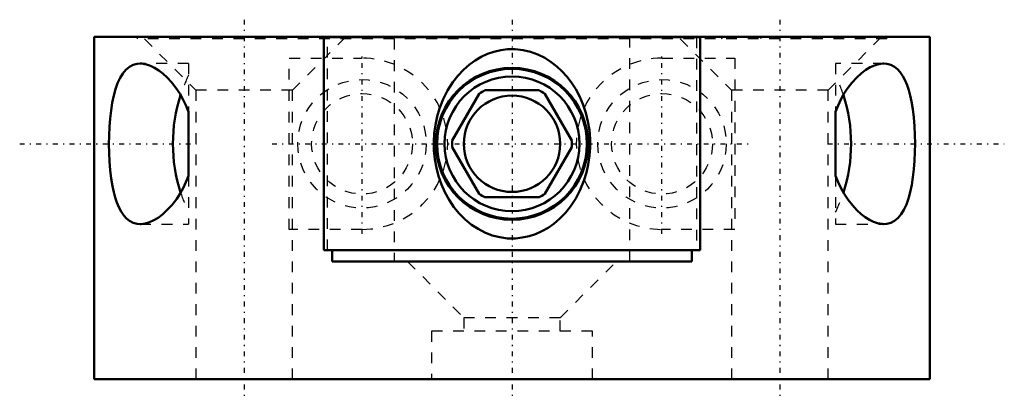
# Model space of a CAD drawing. Header units: millimetres. Extents: x -46 to 46, y -1.6 to 33.6.
import ezdxf

# ---------------------------------------------------------------- set-up
doc = ezdxf.new("R2010")
doc.units = ezdxf.units.MM
doc.linetypes.add('Center', pattern=[1.5, 0.45, -0.5, 0.05, -0.5])
doc.linetypes.add('Dashed', pattern=[2, 1, -1])
for name, color, linetype, lineweight in [('AM_0', 7, 'Continuous', 50), ('AM_7', 7, 'Center', 25), ('AM_9', 6, 'Dashed', 25)]:
    doc.layers.add(name, color=color, linetype=linetype, lineweight=lineweight)

msp = doc.modelspace()

# ---------------------------------------------------------------- linework, layer by layer
at = {"layer": 'AM_0'}
for p, q in [((-39, 32), (-39, 0)), ((39, 32), (-39, 32)), ((-17.55, 31.95), (17.55, 31.95)), ((-17.55, 31.95), (-17.55, 12.05)), ((-16.792, 31.95), (-16.792, 32)), ((16.792, 32), (16.792, 31.95)), ((17.55, 31.95), (17.55, 12.05)), ((39, 0), (39, 32)), ((-5.591, 22.316), (-3.069, 26.684)), ((-2.522, 27), (2.522, 27)), ((3.069, 26.684), (5.591, 22.316)), ((-30.2, 24.993), (-30.2, 19.007)), ((30.2, 19.007), (30.2, 24.993)), ((-3.069, 17.316), (-5.591, 21.684)), ((5.591, 21.684), (3.069, 17.316)), ((2.522, 17), (-2.522, 17)), ((-17.55, 12.05), (17.55, 12.05)), ((-16.792, 11), (-16.792, 12.05)), ((16.792, 12.05), (16.792, 11)), ((16.792, 11), (-16.792, 11)), ((39, 0), (-39, 0))]:
    msp.add_line(p, q, dxfattribs=at)
for points in [[(-5.414, 16.088), (-4.921, 15.485), (-4.371, 14.931), (-3.769, 14.436), (-3.168, 14.039), (-2.526, 13.705), (-1.851, 13.443), (-1.142, 13.262), (-0.412, 13.165), (0.321, 13.159), (0.963, 13.229), (1.595, 13.368), (2.206, 13.57), (2.8, 13.836), (3.365, 14.159), (3.895, 14.531), (4.464, 15.018), (4.985, 15.558), (5.454, 16.142), (5.951, 16.9), (6.373, 17.708), (6.717, 18.553), (6.95, 19.305), (7.124, 20.078), (7.24, 20.863), (7.297, 21.654), (7.291, 22.469), (7.223, 23.284), (7.092, 24.09), (6.899, 24.878), (6.644, 25.645), (6.328, 26.388), (5.951, 27.1), (5.516, 27.772), (5.112, 28.294), (4.666, 28.784), (4.182, 29.236), (3.661, 29.642), (3.058, 30.025), (2.415, 30.345), (1.74, 30.591), (1.034, 30.758), (0.309, 30.841), (-0.418, 30.835), (-1.056, 30.755), (-1.683, 30.608), (-2.289, 30.398), (-2.881, 30.122), (-3.444, 29.79), (-3.972, 29.409), (-4.539, 28.91), (-5.057, 28.359), (-5.522, 27.763), (-6.014, 26.992), (-6.428, 26.171), (-6.763, 25.314), (-6.986, 24.555), (-7.15, 23.777), (-7.256, 22.986), (-7.301, 22.192), (-7.283, 21.377), (-7.203, 20.564), (-7.06, 19.76), (-6.856, 18.976), (-6.588, 18.209), (-6.257, 17.466), (-5.865, 16.756), (-5.414, 16.088)], [(-34.7, 14.5), (-34.995, 14.524), (-35.354, 14.62), (-35.69, 14.793), (-35.976, 15.02), (-36.241, 15.313), (-36.484, 15.67), (-36.703, 16.087), (-36.877, 16.51), (-37.033, 16.98), (-37.17, 17.491), (-37.287, 18.039), (-37.407, 18.767), (-37.499, 19.542), (-37.564, 20.346), (-37.602, 21.151), (-37.615, 21.97), (-37.604, 22.787), (-37.568, 23.588), (-37.508, 24.372), (-37.422, 25.124), (-37.31, 25.837), (-37.17, 26.506), (-37.004, 27.117), (-36.807, 27.672), (-36.58, 28.161), (-36.326, 28.575), (-36.034, 28.924), (-35.713, 29.191), (-35.368, 29.375), (-34.971, 29.48), (-34.7, 29.5)], [(-34.7, 29.5), (-34.551, 29.494), (-34.114, 29.419), (-33.74, 29.29), (-33.359, 29.104), (-32.975, 28.863), (-32.591, 28.569), (-32.178, 28.189), (-31.771, 27.747), (-31.378, 27.245), (-31.007, 26.687), (-30.711, 26.163), (-30.439, 25.596), (-30.2, 24.993)], [(30.2, 24.993), (30.433, 25.582), (30.698, 26.137), (30.987, 26.654), (31.295, 27.128), (31.725, 27.693), (32.175, 28.186), (32.633, 28.603), (33.036, 28.905), (33.439, 29.148), (33.838, 29.329), (34.227, 29.446), (34.618, 29.498), (34.7, 29.5)], [(34.7, 29.5), (34.995, 29.476), (35.354, 29.38), (35.69, 29.207), (35.976, 28.98), (36.241, 28.687), (36.484, 28.33), (36.703, 27.913), (36.877, 27.49), (37.033, 27.02), (37.17, 26.509), (37.287, 25.961), (37.407, 25.233), (37.499, 24.458), (37.564, 23.654), (37.602, 22.849), (37.615, 22.03), (37.604, 21.213), (37.568, 20.412), (37.508, 19.628), (37.422, 18.876), (37.31, 18.163), (37.17, 17.494), (37.004, 16.883), (36.807, 16.328), (36.58, 15.839), (36.326, 15.425), (36.034, 15.076), (35.713, 14.809), (35.368, 14.625), (34.971, 14.52), (34.7, 14.5)], [(-30.2, 19.007), (-30.433, 18.418), (-30.698, 17.863), (-30.987, 17.346), (-31.295, 16.872), (-31.725, 16.307), (-32.175, 15.814), (-32.633, 15.397), (-33.036, 15.095), (-33.439, 14.852), (-33.838, 14.671), (-34.227, 14.554), (-34.618, 14.502), (-34.7, 14.5)], [(34.7, 14.5), (34.551, 14.506), (34.114, 14.581), (33.74, 14.71), (33.359, 14.896), (32.975, 15.137), (32.591, 15.431), (32.178, 15.811), (31.771, 16.253), (31.378, 16.755), (31.007, 17.313), (30.711, 17.837), (30.439, 18.404), (30.2, 19.007)]]:
    msp.add_lwpolyline(points, dxfattribs=at)
for radius in [7.1, 7, 6.293, 4.5]:
    msp.add_circle((0, 22), radius, dxfattribs=at)
for centre, radius, start, end in [((0, 22), 5.6, 116.7655, 123.2345), ((0, 22), 5.6, 56.7655, 63.2345), ((-16.8, 22), 14.85, 162.14286, 197.8287), ((16.8, 22), 14.85, 342.14467, 17.83871), ((0, 22), 5.6, 176.7655, 183.2345), ((0, 22), 5.6, 356.7655, 3.2345), ((0, 22), 5.6, 236.7655, 243.2345), ((0, 22), 5.6, 296.7655, 303.2345)]:
    msp.add_arc(centre, radius, start, end, dxfattribs=at)
at = {"layer": 'AM_7'}
for p, q in [((-25, 33.6), (-25, -1.6)), ((0, 33.6), (0, -1.6)), ((25, 33.6), (25, -1.6)), ((-14, 13.6), (-14, 30.4)), ((14, 13.6), (14, 30.4)), ((-45.95, 22), (-29.45, 22)), ((-22.4, 22), (22.4, 22)), ((29.45, 22), (45.95, 22))]:
    msp.add_line(p, q, dxfattribs=at)
at = {"layer": 'AM_9'}
for p, q in [((-35, 32), (-35, 31.8)), ((35, 31.8), (-35, 31.8)), ((-34.3, 31.8), (-29.5, 27)), ((-23.195, 32), (-23.27, 31.8)), ((-20.5, 27), (-15.7, 31.8)), ((-19.59, 31.8), (-19.515, 32)), ((-17.205, 12.05), (-17.205, 31.95)), ((-11, 31.8), (-11, 11)), ((11, 11), (11, 31.8)), ((15.7, 31.8), (20.5, 27)), ((17.205, 31.95), (17.205, 12.05)), ((19.515, 32), (19.59, 31.8)), ((23.27, 31.8), (23.195, 32)), ((29.5, 27), (34.3, 31.8)), ((35, 31.8), (35, 32)), ((-30.2, 29.5), (-34.698, 29.5)), ((-30.2, 29.5), (-30.2, 24.993)), ((-20.785, 30), (-14, 30)), ((-20.785, 14), (-20.785, 30)), ((14, 30), (20.785, 30)), ((20.785, 30), (20.785, 14)), ((34.699, 29.5), (30.2, 29.5)), ((30.2, 29.5), (30.2, 24.993)), ((-29.5, 27), (-29.5, 0)), ((-20.5, 27), (-29.5, 27)), ((-20.5, 0), (-20.5, 27)), ((20.5, 27), (20.5, 0)), ((29.5, 27), (20.5, 27)), ((29.5, 0), (29.5, 27)), ((-30.2, 19.007), (-30.2, 14.5)), ((30.2, 19.007), (30.2, 14.5)), ((-34.699, 14.5), (-30.2, 14.5)), ((-14, 14), (-20.785, 14)), ((20.785, 14), (14, 14)), ((30.2, 14.5), (34.698, 14.5)), ((-9.75, 11), (-4.5, 5.75)), ((4.5, 5.75), (9.75, 11)), ((-4.5, 5.75), (-4.5, 4.5)), ((4.5, 5.75), (-4.5, 5.75)), ((4.5, 4.5), (4.5, 5.75)), ((-7.5, 4.5), (-7.5, 0)), ((7.5, 4.5), (-7.5, 4.5)), ((7.5, 0), (7.5, 4.5))]:
    msp.add_line(p, q, dxfattribs=at)
for centre, radius in [((-14, 22), 6), ((14, 22), 6), ((-14, 22), 4.701), ((14, 22), 4.701)]:
    msp.add_circle(centre, radius, dxfattribs=at)
for centre, radius, start, end in [((-14, 22), 8, 270, 90), ((14, 22), 8, 90, 270), ((-16.8, 22), 14.85, 154.46962, 162.14286), ((16.8, 22), 14.85, 17.83871, 25.53038), ((-16.8, 22), 14.85, 197.8287, 205.53038), ((16.8, 22), 14.85, 334.46962, 342.14467)]:
    msp.add_arc(centre, radius, start, end, dxfattribs=at)

doc.saveas('drawing.dxf')
